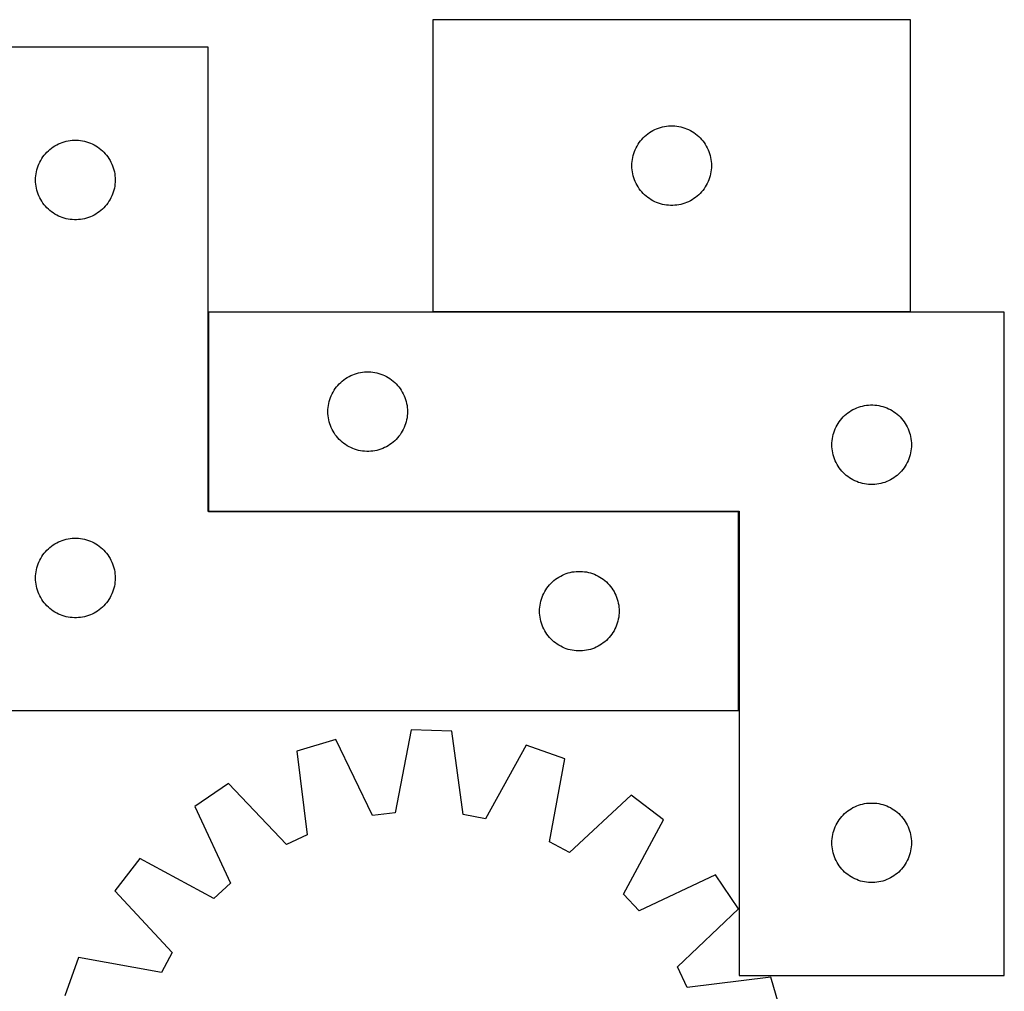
# Model space of a CAD drawing. Header units: millimetres. Extents: x 7 to 1493, y 8 to 2993.
# Tile 13 of 13: x 1122 to 1493, y 2627 to 2993. Entities that reach past the tile are written whole.
import ezdxf

# ---------------------------------------------------------------- set-up
doc = ezdxf.new("R2010")
doc.units = ezdxf.units.MM
doc.layers.add('COMMON', color=5, linetype='CONTINUOUS', true_color=0x0000ff)
doc.layers.add('CUT', color=7, linetype='CONTINUOUS', true_color=0x000000)

msp = doc.modelspace()

# ---------------------------------------------------------------- linework, layer by layer
at = {"layer": 'COMMON'}
for p, q in [((1193.377372, 2882.515204), (1193.377372, 2807.515204)), ((1278.065158, 2882.615204), (1458.065158, 2882.615204)), ((1193.477373, 2807.415203), (1393.277372, 2807.415203)), ((1393.377372, 2807.315203), (1393.377372, 2732.315203))]:
    msp.add_line(p, q, dxfattribs=at)
at = {"layer": 'CUT'}
for p, q in [((1458.065158, 2992.715205), (1278.065158, 2992.715205)), ((1278.065158, 2992.715205), (1278.065158, 2882.715205)), ((1458.065158, 2882.715205), (1458.065158, 2992.715205)), ((1193.277372, 2982.315203), (1093.277372, 2982.315203)), ((1193.277372, 2807.315203), (1193.277372, 2982.315203)), ((1361.015507, 2950.955387), (1361.706442, 2951.300739)), ((1361.706442, 2951.300739), (1362.41424, 2951.610065)), ((1362.41424, 2951.610065), (1363.137023, 2951.882544)), ((1363.137023, 2951.882544), (1363.872874, 2952.117453)), ((1363.872874, 2952.117453), (1364.619842, 2952.314171)), ((1364.619842, 2952.314171), (1365.375947, 2952.472175)), ((1365.375947, 2952.472175), (1366.139183, 2952.591045)), ((1366.139183, 2952.591045), (1366.907526, 2952.670468)), ((1366.907526, 2952.670468), (1367.67894, 2952.710232)), ((1367.67894, 2952.710232), (1368.451377, 2952.710232)), ((1368.451377, 2952.710232), (1369.22279, 2952.670468)), ((1369.22279, 2952.670468), (1369.991134, 2952.591045)), ((1369.991134, 2952.591045), (1370.75437, 2952.472175)), ((1370.75437, 2952.472175), (1371.510474, 2952.314171)), ((1371.510474, 2952.314171), (1372.257443, 2952.117453)), ((1372.257443, 2952.117453), (1372.993294, 2951.882544)), ((1372.993294, 2951.882544), (1373.716077, 2951.610065)), ((1373.716077, 2951.610065), (1374.423874, 2951.300739)), ((1374.423874, 2951.300739), (1375.114809, 2950.955387)), ((1356.303361, 2947.024348), (1356.798179, 2947.617487)), ((1356.798179, 2947.617487), (1357.322875, 2948.184368)), ((1357.322875, 2948.184368), (1357.876058, 2948.723486)), ((1357.876058, 2948.723486), (1358.456261, 2949.233412)), ((1358.456261, 2949.233412), (1359.061944, 2949.712794)), ((1359.061944, 2949.712794), (1359.691502, 2950.160361)), ((1359.691502, 2950.160361), (1360.343266, 2950.574925)), ((1360.343266, 2950.574925), (1361.015507, 2950.955387)), ((1375.114809, 2950.955387), (1375.78705, 2950.574925)), ((1375.78705, 2950.574925), (1376.438814, 2950.160361)), ((1376.438814, 2950.160361), (1377.068372, 2949.712794)), ((1377.068372, 2949.712794), (1377.674056, 2949.233412)), ((1377.674056, 2949.233412), (1378.254258, 2948.723486)), ((1378.254258, 2948.723486), (1378.807441, 2948.184368)), ((1378.807441, 2948.184368), (1379.332137, 2947.617487)), ((1379.332137, 2947.617487), (1379.826955, 2947.024348)), ((1133.088272, 2943.323484), (1133.668474, 2943.83341)), ((1133.668474, 2943.83341), (1134.274158, 2944.312792)), ((1134.274158, 2944.312792), (1134.903716, 2944.760359)), ((1134.903716, 2944.760359), (1135.55548, 2945.174923)), ((1135.55548, 2945.174923), (1136.227721, 2945.555385)), ((1136.227721, 2945.555385), (1136.918656, 2945.900737)), ((1136.918656, 2945.900737), (1137.626453, 2946.210063)), ((1137.626453, 2946.210063), (1138.349236, 2946.482542)), ((1138.349236, 2946.482542), (1139.085087, 2946.717451)), ((1139.085087, 2946.717451), (1139.832056, 2946.914169)), ((1139.832056, 2946.914169), (1140.58816, 2947.072173)), ((1140.58816, 2947.072173), (1141.351397, 2947.191043)), ((1141.351397, 2947.191043), (1142.11974, 2947.270466)), ((1142.11974, 2947.270466), (1142.891153, 2947.31023)), ((1142.891153, 2947.31023), (1143.663591, 2947.31023)), ((1143.663591, 2947.31023), (1144.435004, 2947.270466)), ((1144.435004, 2947.270466), (1145.203347, 2947.191043)), ((1145.203347, 2947.191043), (1145.966583, 2947.072173)), ((1145.966583, 2947.072173), (1146.722688, 2946.914169)), ((1146.722688, 2946.914169), (1147.469656, 2946.717451)), ((1147.469656, 2946.717451), (1148.205508, 2946.482542)), ((1148.205508, 2946.482542), (1148.92829, 2946.210063)), ((1148.92829, 2946.210063), (1149.636088, 2945.900737)), ((1149.636088, 2945.900737), (1150.327023, 2945.555385)), ((1150.327023, 2945.555385), (1150.999264, 2945.174923)), ((1150.999264, 2945.174923), (1151.651028, 2944.760359)), ((1151.651028, 2944.760359), (1152.280586, 2944.312792)), ((1152.280586, 2944.312792), (1152.88627, 2943.83341)), ((1152.88627, 2943.83341), (1153.466472, 2943.323484)), ((1354.029406, 2943.006487), (1354.320405, 2943.722014)), ((1354.320405, 2943.722014), (1354.647852, 2944.421612)), ((1354.647852, 2944.421612), (1355.01088, 2945.103426)), ((1355.01088, 2945.103426), (1355.408525, 2945.765648)), ((1355.408525, 2945.765648), (1355.839733, 2946.406522)), ((1355.839733, 2946.406522), (1356.303361, 2947.024348)), ((1379.826955, 2947.024348), (1380.290583, 2946.406522)), ((1380.290583, 2946.406522), (1380.721792, 2945.765648)), ((1380.721792, 2945.765648), (1381.119437, 2945.103426)), ((1381.119437, 2945.103426), (1381.482465, 2944.421612)), ((1381.482465, 2944.421612), (1381.809912, 2943.722014)), ((1381.809912, 2943.722014), (1382.100911, 2943.006487)), ((1130.223093, 2939.703424), (1130.620738, 2940.365646)), ((1130.620738, 2940.365646), (1131.051947, 2941.00652)), ((1131.051947, 2941.00652), (1131.515575, 2941.624346)), ((1131.515575, 2941.624346), (1132.010393, 2942.217485)), ((1132.010393, 2942.217485), (1132.535089, 2942.784366)), ((1132.535089, 2942.784366), (1133.088272, 2943.323484)), ((1153.466472, 2943.323484), (1154.019655, 2942.784366)), ((1154.019655, 2942.784366), (1154.544351, 2942.217485)), ((1154.544351, 2942.217485), (1155.039169, 2941.624346)), ((1155.039169, 2941.624346), (1155.502797, 2941.00652)), ((1155.502797, 2941.00652), (1155.934005, 2940.365646)), ((1155.934005, 2940.365646), (1156.33165, 2939.703424)), ((1353.14466, 2939.25752), (1353.24384, 2940.023564)), ((1353.24384, 2940.023564), (1353.382323, 2940.783486)), ((1353.382323, 2940.783486), (1353.559742, 2941.535272)), ((1353.559742, 2941.535272), (1353.775628, 2942.276928)), ((1353.775628, 2942.276928), (1354.029406, 2943.006487)), ((1382.100911, 2943.006487), (1382.354689, 2942.276928)), ((1382.354689, 2942.276928), (1382.570574, 2941.535272)), ((1382.570574, 2941.535272), (1382.747994, 2940.783486)), ((1382.747994, 2940.783486), (1382.886477, 2940.023564)), ((1382.886477, 2940.023564), (1382.985656, 2939.25752)), ((1128.771956, 2936.13527), (1128.987841, 2936.876926)), ((1128.987841, 2936.876926), (1129.24162, 2937.606485)), ((1129.24162, 2937.606485), (1129.532618, 2938.322012)), ((1129.532618, 2938.322012), (1129.860066, 2939.02161)), ((1129.860066, 2939.02161), (1130.223093, 2939.703424)), ((1156.33165, 2939.703424), (1156.694678, 2939.02161)), ((1156.694678, 2939.02161), (1157.022125, 2938.322012)), ((1157.022125, 2938.322012), (1157.313124, 2937.606485)), ((1157.313124, 2937.606485), (1157.566903, 2936.876926)), ((1157.566903, 2936.876926), (1157.782788, 2936.13527)), ((1353.065158, 2937.715205), (1353.085047, 2938.487387)), ((1353.085047, 2936.943024), (1353.065158, 2937.715205)), ((1353.085047, 2938.487387), (1353.14466, 2939.25752)), ((1353.14466, 2936.17289), (1353.085047, 2936.943024)), ((1382.985656, 2939.25752), (1383.04527, 2938.487387)), ((1383.04527, 2936.943024), (1382.985656, 2936.17289)), ((1383.04527, 2938.487387), (1383.065158, 2937.715205)), ((1383.065158, 2937.715205), (1383.04527, 2936.943024)), ((1128.277372, 2932.315203), (1128.29726, 2933.087385)), ((1128.29726, 2933.087385), (1128.356874, 2933.857518)), ((1128.356874, 2933.857518), (1128.456053, 2934.623562)), ((1128.456053, 2934.623562), (1128.594537, 2935.383484)), ((1128.594537, 2935.383484), (1128.771956, 2936.13527)), ((1157.782788, 2936.13527), (1157.960207, 2935.383484)), ((1157.960207, 2935.383484), (1158.09869, 2934.623562)), ((1158.09869, 2934.623562), (1158.19787, 2933.857518)), ((1158.19787, 2933.857518), (1158.257483, 2933.087385)), ((1158.257483, 2933.087385), (1158.277372, 2932.315203)), ((1353.24384, 2935.406847), (1353.14466, 2936.17289)), ((1353.382323, 2934.646924), (1353.24384, 2935.406847)), ((1353.559742, 2933.895139), (1353.382323, 2934.646924)), ((1353.775628, 2933.153483), (1353.559742, 2933.895139)), ((1354.029406, 2932.423924), (1353.775628, 2933.153483)), ((1382.354689, 2933.153483), (1382.100911, 2932.423924)), ((1382.570574, 2933.895139), (1382.354689, 2933.153483)), ((1382.747994, 2934.646924), (1382.570574, 2933.895139)), ((1382.886477, 2935.406847), (1382.747994, 2934.646924)), ((1382.985656, 2936.17289), (1382.886477, 2935.406847)), ((1128.29726, 2931.543022), (1128.277372, 2932.315203)), ((1128.356874, 2930.772888), (1128.29726, 2931.543022)), ((1128.456053, 2930.006845), (1128.356874, 2930.772888)), ((1128.594537, 2929.246922), (1128.456053, 2930.006845)), ((1128.771956, 2928.495137), (1128.594537, 2929.246922)), ((1157.960207, 2929.246922), (1157.782788, 2928.495137)), ((1158.09869, 2930.006845), (1157.960207, 2929.246922)), ((1158.19787, 2930.772888), (1158.09869, 2930.006845)), ((1158.257483, 2931.543022), (1158.19787, 2930.772888)), ((1158.277372, 2932.315203), (1158.257483, 2931.543022)), ((1354.320405, 2931.708397), (1354.029406, 2932.423924)), ((1354.647852, 2931.008798), (1354.320405, 2931.708397)), ((1355.01088, 2930.326984), (1354.647852, 2931.008798)), ((1355.408525, 2929.664762), (1355.01088, 2930.326984)), ((1355.839733, 2929.023889), (1355.408525, 2929.664762)), ((1356.303361, 2928.406063), (1355.839733, 2929.023889)), ((1380.290583, 2929.023889), (1379.826955, 2928.406063)), ((1380.721792, 2929.664762), (1380.290583, 2929.023889)), ((1381.119437, 2930.326984), (1380.721792, 2929.664762)), ((1381.482465, 2931.008798), (1381.119437, 2930.326984)), ((1381.809912, 2931.708397), (1381.482465, 2931.008798)), ((1382.100911, 2932.423924), (1381.809912, 2931.708397)), ((1128.987841, 2927.753481), (1128.771956, 2928.495137)), ((1129.24162, 2927.023922), (1128.987841, 2927.753481)), ((1129.532618, 2926.308395), (1129.24162, 2927.023922)), ((1129.860066, 2925.608796), (1129.532618, 2926.308395)), ((1130.223093, 2924.926982), (1129.860066, 2925.608796)), ((1156.694678, 2925.608796), (1156.33165, 2924.926982)), ((1157.022125, 2926.308395), (1156.694678, 2925.608796)), ((1157.313124, 2927.023922), (1157.022125, 2926.308395)), ((1157.566903, 2927.753481), (1157.313124, 2927.023922)), ((1157.782788, 2928.495137), (1157.566903, 2927.753481)), ((1356.798179, 2927.812924), (1356.303361, 2928.406063)), ((1357.322875, 2927.246043), (1356.798179, 2927.812924)), ((1357.876058, 2926.706925), (1357.322875, 2927.246043)), ((1358.456261, 2926.196999), (1357.876058, 2926.706925)), ((1359.061944, 2925.717617), (1358.456261, 2926.196999)), ((1359.691502, 2925.27005), (1359.061944, 2925.717617)), ((1360.343266, 2924.855486), (1359.691502, 2925.27005)), ((1376.438814, 2925.27005), (1375.78705, 2924.855486)), ((1377.068372, 2925.717617), (1376.438814, 2925.27005)), ((1377.674056, 2926.196999), (1377.068372, 2925.717617)), ((1378.254258, 2926.706925), (1377.674056, 2926.196999)), ((1378.807441, 2927.246043), (1378.254258, 2926.706925)), ((1379.332137, 2927.812924), (1378.807441, 2927.246043)), ((1379.826955, 2928.406063), (1379.332137, 2927.812924)), ((1130.620738, 2924.26476), (1130.223093, 2924.926982)), ((1131.051947, 2923.623887), (1130.620738, 2924.26476)), ((1131.515575, 2923.006061), (1131.051947, 2923.623887)), ((1132.010393, 2922.412922), (1131.515575, 2923.006061)), ((1132.535089, 2921.846041), (1132.010393, 2922.412922)), ((1133.088272, 2921.306923), (1132.535089, 2921.846041)), ((1154.019655, 2921.846041), (1153.466472, 2921.306923)), ((1154.544351, 2922.412922), (1154.019655, 2921.846041)), ((1155.039169, 2923.006061), (1154.544351, 2922.412922)), ((1155.502797, 2923.623887), (1155.039169, 2923.006061)), ((1155.934005, 2924.26476), (1155.502797, 2923.623887)), ((1156.33165, 2924.926982), (1155.934005, 2924.26476)), ((1361.015507, 2924.475023), (1360.343266, 2924.855486)), ((1361.706442, 2924.129671), (1361.015507, 2924.475023)), ((1362.41424, 2923.820346), (1361.706442, 2924.129671)), ((1363.137023, 2923.547867), (1362.41424, 2923.820346)), ((1363.872874, 2923.312957), (1363.137023, 2923.547867)), ((1364.619842, 2923.11624), (1363.872874, 2923.312957)), ((1365.375947, 2922.958236), (1364.619842, 2923.11624)), ((1366.139183, 2922.839365), (1365.375947, 2922.958236)), ((1366.907526, 2922.759942), (1366.139183, 2922.839365)), ((1367.67894, 2922.720178), (1366.907526, 2922.759942)), ((1368.451377, 2922.720178), (1367.67894, 2922.720178)), ((1369.22279, 2922.759942), (1368.451377, 2922.720178)), ((1369.991134, 2922.839365), (1369.22279, 2922.759942)), ((1370.75437, 2922.958236), (1369.991134, 2922.839365)), ((1371.510474, 2923.11624), (1370.75437, 2922.958236)), ((1372.257443, 2923.312957), (1371.510474, 2923.11624)), ((1372.993294, 2923.547867), (1372.257443, 2923.312957)), ((1373.716077, 2923.820346), (1372.993294, 2923.547867)), ((1374.423874, 2924.129671), (1373.716077, 2923.820346)), ((1375.114809, 2924.475023), (1374.423874, 2924.129671)), ((1375.78705, 2924.855486), (1375.114809, 2924.475023)), ((1133.668474, 2920.796997), (1133.088272, 2921.306923)), ((1134.274158, 2920.317615), (1133.668474, 2920.796997)), ((1134.903716, 2919.870048), (1134.274158, 2920.317615)), ((1135.55548, 2919.455484), (1134.903716, 2919.870048)), ((1136.227721, 2919.075021), (1135.55548, 2919.455484)), ((1136.918656, 2918.729669), (1136.227721, 2919.075021)), ((1137.626453, 2918.420344), (1136.918656, 2918.729669)), ((1138.349236, 2918.147865), (1137.626453, 2918.420344)), ((1139.085087, 2917.912955), (1138.349236, 2918.147865)), ((1139.832056, 2917.716238), (1139.085087, 2917.912955)), ((1140.58816, 2917.558234), (1139.832056, 2917.716238)), ((1146.722688, 2917.716238), (1145.966583, 2917.558234)), ((1147.469656, 2917.912955), (1146.722688, 2917.716238)), ((1148.205508, 2918.147865), (1147.469656, 2917.912955)), ((1148.92829, 2918.420344), (1148.205508, 2918.147865)), ((1149.636088, 2918.729669), (1148.92829, 2918.420344)), ((1150.327023, 2919.075021), (1149.636088, 2918.729669)), ((1150.999264, 2919.455484), (1150.327023, 2919.075021)), ((1151.651028, 2919.870048), (1150.999264, 2919.455484)), ((1152.280586, 2920.317615), (1151.651028, 2919.870048)), ((1152.88627, 2920.796997), (1152.280586, 2920.317615)), ((1153.466472, 2921.306923), (1152.88627, 2920.796997)), ((1141.351397, 2917.439363), (1140.58816, 2917.558234)), ((1142.11974, 2917.35994), (1141.351397, 2917.439363)), ((1142.891153, 2917.320176), (1142.11974, 2917.35994)), ((1143.663591, 2917.320176), (1142.891153, 2917.320176)), ((1144.435004, 2917.35994), (1143.663591, 2917.320176)), ((1145.203347, 2917.439363), (1144.435004, 2917.35994)), ((1145.966583, 2917.558234), (1145.203347, 2917.439363)), ((1493.477373, 2882.515204), (1193.477373, 2882.515204)), ((1193.477373, 2882.515204), (1193.477373, 2807.515204)), ((1278.065158, 2882.715205), (1458.065158, 2882.715205)), ((1493.477373, 2632.515204), (1493.477373, 2882.515204)), ((1245.755481, 2857.874924), (1246.427722, 2858.255386)), ((1246.427722, 2858.255386), (1247.118657, 2858.600738)), ((1247.118657, 2858.600738), (1247.826454, 2858.910064)), ((1247.826454, 2858.910064), (1248.549237, 2859.182543)), ((1248.549237, 2859.182543), (1249.285088, 2859.417452)), ((1249.285088, 2859.417452), (1250.032057, 2859.61417)), ((1250.032057, 2859.61417), (1250.788161, 2859.772174)), ((1250.788161, 2859.772174), (1251.551398, 2859.891044)), ((1251.551398, 2859.891044), (1252.319741, 2859.970467)), ((1252.319741, 2859.970467), (1253.091154, 2860.010231)), ((1253.091154, 2860.010231), (1253.863592, 2860.010231)), ((1253.863592, 2860.010231), (1254.635005, 2859.970467)), ((1254.635005, 2859.970467), (1255.403348, 2859.891044)), ((1255.403348, 2859.891044), (1256.166584, 2859.772174)), ((1256.166584, 2859.772174), (1256.922689, 2859.61417)), ((1256.922689, 2859.61417), (1257.669657, 2859.417452)), ((1257.669657, 2859.417452), (1258.405509, 2859.182543)), ((1258.405509, 2859.182543), (1259.128291, 2858.910064)), ((1259.128291, 2858.910064), (1259.836089, 2858.600738)), ((1259.836089, 2858.600738), (1260.527024, 2858.255386)), ((1260.527024, 2858.255386), (1261.199265, 2857.874924)), ((1241.715576, 2854.324347), (1242.210394, 2854.917486)), ((1242.210394, 2854.917486), (1242.73509, 2855.484367)), ((1242.73509, 2855.484367), (1243.288273, 2856.023485)), ((1243.288273, 2856.023485), (1243.868475, 2856.533411)), ((1243.868475, 2856.533411), (1244.474159, 2857.012793)), ((1244.474159, 2857.012793), (1245.103717, 2857.46036)), ((1245.103717, 2857.46036), (1245.755481, 2857.874924)), ((1261.199265, 2857.874924), (1261.851029, 2857.46036)), ((1261.851029, 2857.46036), (1262.480587, 2857.012793)), ((1262.480587, 2857.012793), (1263.086271, 2856.533411)), ((1263.086271, 2856.533411), (1263.666473, 2856.023485)), ((1263.666473, 2856.023485), (1264.219656, 2855.484367)), ((1264.219656, 2855.484367), (1264.744352, 2854.917486)), ((1264.744352, 2854.917486), (1265.23917, 2854.324347)), ((1239.441621, 2850.306486), (1239.732619, 2851.022013)), ((1239.732619, 2851.022013), (1240.060067, 2851.721611)), ((1240.060067, 2851.721611), (1240.423094, 2852.403425)), ((1240.423094, 2852.403425), (1240.820739, 2853.065647)), ((1240.820739, 2853.065647), (1241.251948, 2853.706521)), ((1241.251948, 2853.706521), (1241.715576, 2854.324347)), ((1265.23917, 2854.324347), (1265.702798, 2853.706521)), ((1265.702798, 2853.706521), (1266.134006, 2853.065647)), ((1266.134006, 2853.065647), (1266.531651, 2852.403425)), ((1266.531651, 2852.403425), (1266.894679, 2851.721611)), ((1266.894679, 2851.721611), (1267.222126, 2851.022013)), ((1267.222126, 2851.022013), (1267.513125, 2850.306486)), ((1238.556875, 2846.557519), (1238.656054, 2847.323563)), ((1238.656054, 2847.323563), (1238.794538, 2848.083485)), ((1238.794538, 2848.083485), (1238.971957, 2848.835271)), ((1238.971957, 2848.835271), (1239.187842, 2849.576927)), ((1239.187842, 2849.576927), (1239.441621, 2850.306486)), ((1267.513125, 2850.306486), (1267.766904, 2849.576927)), ((1267.766904, 2849.576927), (1267.982789, 2848.835271)), ((1267.982789, 2848.835271), (1268.160208, 2848.083485)), ((1268.160208, 2848.083485), (1268.298691, 2847.323563)), ((1268.298691, 2847.323563), (1268.397871, 2846.557519)), ((1440.032057, 2847.11417), (1440.788161, 2847.272174)), ((1440.788161, 2847.272174), (1441.551398, 2847.391044)), ((1441.551398, 2847.391044), (1442.319741, 2847.470467)), ((1442.319741, 2847.470467), (1443.091154, 2847.510231)), ((1443.091154, 2847.510231), (1443.863592, 2847.510231)), ((1443.863592, 2847.510231), (1444.635005, 2847.470467)), ((1444.635005, 2847.470467), (1445.403348, 2847.391044)), ((1445.403348, 2847.391044), (1446.166584, 2847.272174)), ((1446.166584, 2847.272174), (1446.922689, 2847.11417)), ((1238.477373, 2845.015204), (1238.497261, 2845.787386)), ((1238.497261, 2844.243023), (1238.477373, 2845.015204)), ((1238.497261, 2845.787386), (1238.556875, 2846.557519)), ((1238.556875, 2843.472889), (1238.497261, 2844.243023)), ((1238.656054, 2842.706846), (1238.556875, 2843.472889)), ((1268.397871, 2843.472889), (1268.298691, 2842.706846)), ((1268.397871, 2846.557519), (1268.457484, 2845.787386)), ((1268.457484, 2844.243023), (1268.397871, 2843.472889)), ((1268.457484, 2845.787386), (1268.477373, 2845.015204)), ((1268.477373, 2845.015204), (1268.457484, 2844.243023)), ((1432.73509, 2842.984367), (1433.288273, 2843.523485)), ((1433.288273, 2843.523485), (1433.868475, 2844.033411)), ((1433.868475, 2844.033411), (1434.474159, 2844.512793)), ((1434.474159, 2844.512793), (1435.103717, 2844.96036)), ((1435.103717, 2844.96036), (1435.755481, 2845.374924)), ((1435.755481, 2845.374924), (1436.427722, 2845.755386)), ((1436.427722, 2845.755386), (1437.118657, 2846.100738)), ((1437.118657, 2846.100738), (1437.826454, 2846.410064)), ((1437.826454, 2846.410064), (1438.549237, 2846.682543)), ((1438.549237, 2846.682543), (1439.285088, 2846.917452)), ((1439.285088, 2846.917452), (1440.032057, 2847.11417)), ((1446.922689, 2847.11417), (1447.669657, 2846.917452)), ((1447.669657, 2846.917452), (1448.405509, 2846.682543)), ((1448.405509, 2846.682543), (1449.128291, 2846.410064)), ((1449.128291, 2846.410064), (1449.836089, 2846.100738)), ((1449.836089, 2846.100738), (1450.527024, 2845.755386)), ((1450.527024, 2845.755386), (1451.199265, 2845.374924)), ((1451.199265, 2845.374924), (1451.851029, 2844.96036)), ((1451.851029, 2844.96036), (1452.480587, 2844.512793)), ((1452.480587, 2844.512793), (1453.086271, 2844.033411)), ((1453.086271, 2844.033411), (1453.666473, 2843.523485)), ((1453.666473, 2843.523485), (1454.219656, 2842.984367)), ((1238.794538, 2841.946923), (1238.656054, 2842.706846)), ((1238.971957, 2841.195138), (1238.794538, 2841.946923)), ((1239.187842, 2840.453482), (1238.971957, 2841.195138)), ((1239.441621, 2839.723923), (1239.187842, 2840.453482)), ((1239.732619, 2839.008396), (1239.441621, 2839.723923)), ((1267.513125, 2839.723923), (1267.222126, 2839.008396)), ((1267.766904, 2840.453482), (1267.513125, 2839.723923)), ((1267.982789, 2841.195138), (1267.766904, 2840.453482)), ((1268.160208, 2841.946923), (1267.982789, 2841.195138)), ((1268.298691, 2842.706846), (1268.160208, 2841.946923)), ((1430.060067, 2839.221611), (1430.423094, 2839.903425)), ((1430.423094, 2839.903425), (1430.820739, 2840.565647)), ((1430.820739, 2840.565647), (1431.251948, 2841.206521)), ((1431.251948, 2841.206521), (1431.715576, 2841.824347)), ((1431.715576, 2841.824347), (1432.210394, 2842.417486)), ((1432.210394, 2842.417486), (1432.73509, 2842.984367)), ((1454.219656, 2842.984367), (1454.744352, 2842.417486)), ((1454.744352, 2842.417486), (1455.23917, 2841.824347)), ((1455.23917, 2841.824347), (1455.702798, 2841.206521)), ((1455.702798, 2841.206521), (1456.134006, 2840.565647)), ((1456.134006, 2840.565647), (1456.531651, 2839.903425)), ((1456.531651, 2839.903425), (1456.894679, 2839.221611)), ((1240.060067, 2838.308797), (1239.732619, 2839.008396)), ((1240.423094, 2837.626983), (1240.060067, 2838.308797)), ((1240.820739, 2836.964761), (1240.423094, 2837.626983)), ((1241.251948, 2836.323888), (1240.820739, 2836.964761)), ((1241.715576, 2835.706062), (1241.251948, 2836.323888)), ((1265.702798, 2836.323888), (1265.23917, 2835.706062)), ((1266.134006, 2836.964761), (1265.702798, 2836.323888)), ((1266.531651, 2837.626983), (1266.134006, 2836.964761)), ((1266.894679, 2838.308797), (1266.531651, 2837.626983)), ((1267.222126, 2839.008396), (1266.894679, 2838.308797)), ((1428.794538, 2835.583485), (1428.971957, 2836.335271)), ((1428.971957, 2836.335271), (1429.187842, 2837.076927)), ((1429.187842, 2837.076927), (1429.441621, 2837.806486)), ((1429.441621, 2837.806486), (1429.732619, 2838.522013)), ((1429.732619, 2838.522013), (1430.060067, 2839.221611)), ((1456.894679, 2839.221611), (1457.222126, 2838.522013)), ((1457.222126, 2838.522013), (1457.513125, 2837.806486)), ((1457.513125, 2837.806486), (1457.766904, 2837.076927)), ((1457.766904, 2837.076927), (1457.982789, 2836.335271)), ((1457.982789, 2836.335271), (1458.160208, 2835.583485)), ((1242.210394, 2835.112923), (1241.715576, 2835.706062)), ((1242.73509, 2834.546042), (1242.210394, 2835.112923)), ((1243.288273, 2834.006924), (1242.73509, 2834.546042)), ((1243.868475, 2833.496998), (1243.288273, 2834.006924)), ((1244.474159, 2833.017616), (1243.868475, 2833.496998)), ((1245.103717, 2832.570049), (1244.474159, 2833.017616)), ((1245.755481, 2832.155485), (1245.103717, 2832.570049)), ((1261.851029, 2832.570049), (1261.199265, 2832.155485)), ((1262.480587, 2833.017616), (1261.851029, 2832.570049)), ((1263.086271, 2833.496998), (1262.480587, 2833.017616)), ((1263.666473, 2834.006924), (1263.086271, 2833.496998)), ((1264.219656, 2834.546042), (1263.666473, 2834.006924)), ((1264.744352, 2835.112923), (1264.219656, 2834.546042)), ((1265.23917, 2835.706062), (1264.744352, 2835.112923)), ((1428.477373, 2832.515204), (1428.497261, 2833.287386)), ((1428.497261, 2831.743023), (1428.477373, 2832.515204)), ((1428.497261, 2833.287386), (1428.556875, 2834.057519)), ((1428.556875, 2834.057519), (1428.656054, 2834.823563)), ((1428.656054, 2834.823563), (1428.794538, 2835.583485)), ((1458.160208, 2835.583485), (1458.298691, 2834.823563)), ((1458.298691, 2834.823563), (1458.397871, 2834.057519)), ((1458.397871, 2834.057519), (1458.457484, 2833.287386)), ((1458.457484, 2833.287386), (1458.477373, 2832.515204)), ((1458.477373, 2832.515204), (1458.457484, 2831.743023)), ((1246.427722, 2831.775022), (1245.755481, 2832.155485)), ((1247.118657, 2831.42967), (1246.427722, 2831.775022)), ((1247.826454, 2831.120345), (1247.118657, 2831.42967)), ((1248.549237, 2830.847866), (1247.826454, 2831.120345)), ((1249.285088, 2830.612956), (1248.549237, 2830.847866)), ((1250.032057, 2830.416239), (1249.285088, 2830.612956)), ((1250.788161, 2830.258235), (1250.032057, 2830.416239)), ((1251.551398, 2830.139364), (1250.788161, 2830.258235)), ((1252.319741, 2830.059941), (1251.551398, 2830.139364)), ((1253.091154, 2830.020177), (1252.319741, 2830.059941)), ((1253.863592, 2830.020177), (1253.091154, 2830.020177)), ((1254.635005, 2830.059941), (1253.863592, 2830.020177)), ((1255.403348, 2830.139364), (1254.635005, 2830.059941)), ((1256.166584, 2830.258235), (1255.403348, 2830.139364)), ((1256.922689, 2830.416239), (1256.166584, 2830.258235)), ((1257.669657, 2830.612956), (1256.922689, 2830.416239)), ((1258.405509, 2830.847866), (1257.669657, 2830.612956)), ((1259.128291, 2831.120345), (1258.405509, 2830.847866)), ((1259.836089, 2831.42967), (1259.128291, 2831.120345)), ((1260.527024, 2831.775022), (1259.836089, 2831.42967)), ((1261.199265, 2832.155485), (1260.527024, 2831.775022)), ((1428.556875, 2830.972889), (1428.497261, 2831.743023)), ((1428.656054, 2830.206846), (1428.556875, 2830.972889)), ((1428.794538, 2829.446923), (1428.656054, 2830.206846)), ((1428.971957, 2828.695138), (1428.794538, 2829.446923)), ((1429.187842, 2827.953482), (1428.971957, 2828.695138)), ((1457.982789, 2828.695138), (1457.766904, 2827.953482)), ((1458.160208, 2829.446923), (1457.982789, 2828.695138)), ((1458.298691, 2830.206846), (1458.160208, 2829.446923)), ((1458.397871, 2830.972889), (1458.298691, 2830.206846)), ((1458.457484, 2831.743023), (1458.397871, 2830.972889)), ((1429.441621, 2827.223923), (1429.187842, 2827.953482)), ((1429.732619, 2826.508396), (1429.441621, 2827.223923)), ((1430.060067, 2825.808797), (1429.732619, 2826.508396)), ((1430.423094, 2825.126983), (1430.060067, 2825.808797)), ((1430.820739, 2824.464761), (1430.423094, 2825.126983)), ((1456.531651, 2825.126983), (1456.134006, 2824.464761)), ((1456.894679, 2825.808797), (1456.531651, 2825.126983)), ((1457.222126, 2826.508396), (1456.894679, 2825.808797)), ((1457.513125, 2827.223923), (1457.222126, 2826.508396)), ((1457.766904, 2827.953482), (1457.513125, 2827.223923)), ((1431.251948, 2823.823888), (1430.820739, 2824.464761)), ((1431.715576, 2823.206062), (1431.251948, 2823.823888)), ((1432.210394, 2822.612923), (1431.715576, 2823.206062)), ((1432.73509, 2822.046042), (1432.210394, 2822.612923)), ((1433.288273, 2821.506924), (1432.73509, 2822.046042)), ((1433.868475, 2820.996998), (1433.288273, 2821.506924)), ((1453.666473, 2821.506924), (1453.086271, 2820.996998)), ((1454.219656, 2822.046042), (1453.666473, 2821.506924)), ((1454.744352, 2822.612923), (1454.219656, 2822.046042)), ((1455.23917, 2823.206062), (1454.744352, 2822.612923)), ((1455.702798, 2823.823888), (1455.23917, 2823.206062)), ((1456.134006, 2824.464761), (1455.702798, 2823.823888)), ((1434.474159, 2820.517616), (1433.868475, 2820.996998)), ((1435.103717, 2820.070049), (1434.474159, 2820.517616)), ((1435.755481, 2819.655485), (1435.103717, 2820.070049)), ((1436.427722, 2819.275022), (1435.755481, 2819.655485)), ((1437.118657, 2818.92967), (1436.427722, 2819.275022)), ((1437.826454, 2818.620345), (1437.118657, 2818.92967)), ((1438.549237, 2818.347866), (1437.826454, 2818.620345)), ((1439.285088, 2818.112956), (1438.549237, 2818.347866)), ((1440.032057, 2817.916239), (1439.285088, 2818.112956)), ((1440.788161, 2817.758235), (1440.032057, 2817.916239)), ((1441.551398, 2817.639364), (1440.788161, 2817.758235)), ((1442.319741, 2817.559941), (1441.551398, 2817.639364)), ((1443.091154, 2817.520177), (1442.319741, 2817.559941)), ((1443.863592, 2817.520177), (1443.091154, 2817.520177)), ((1444.635005, 2817.559941), (1443.863592, 2817.520177)), ((1445.403348, 2817.639364), (1444.635005, 2817.559941)), ((1446.166584, 2817.758235), (1445.403348, 2817.639364)), ((1446.922689, 2817.916239), (1446.166584, 2817.758235)), ((1447.669657, 2818.112956), (1446.922689, 2817.916239)), ((1448.405509, 2818.347866), (1447.669657, 2818.112956)), ((1449.128291, 2818.620345), (1448.405509, 2818.347866)), ((1449.836089, 2818.92967), (1449.128291, 2818.620345)), ((1450.527024, 2819.275022), (1449.836089, 2818.92967)), ((1451.199265, 2819.655485), (1450.527024, 2819.275022)), ((1451.851029, 2820.070049), (1451.199265, 2819.655485)), ((1452.480587, 2820.517616), (1451.851029, 2820.070049)), ((1453.086271, 2820.996998), (1452.480587, 2820.517616)), ((1393.277372, 2807.315203), (1193.277372, 2807.315203)), ((1193.477373, 2807.515204), (1393.477373, 2807.515204)), ((1393.277372, 2732.315203), (1393.277372, 2807.315203)), ((1393.477373, 2807.515204), (1393.477373, 2632.515204)), ((1134.903716, 2794.760359), (1135.55548, 2795.174923)), ((1135.55548, 2795.174923), (1136.227721, 2795.555385)), ((1136.227721, 2795.555385), (1136.918656, 2795.900737)), ((1136.918656, 2795.900737), (1137.626453, 2796.210063)), ((1137.626453, 2796.210063), (1138.349236, 2796.482542)), ((1138.349236, 2796.482542), (1139.085087, 2796.717451)), ((1139.085087, 2796.717451), (1139.832056, 2796.914169)), ((1139.832056, 2796.914169), (1140.58816, 2797.072173)), ((1140.58816, 2797.072173), (1141.351397, 2797.191043)), ((1141.351397, 2797.191043), (1142.11974, 2797.270466)), ((1142.11974, 2797.270466), (1142.891153, 2797.31023)), ((1142.891153, 2797.31023), (1143.663591, 2797.31023)), ((1143.663591, 2797.31023), (1144.435004, 2797.270466)), ((1144.435004, 2797.270466), (1145.203347, 2797.191043)), ((1145.203347, 2797.191043), (1145.966583, 2797.072173)), ((1145.966583, 2797.072173), (1146.722688, 2796.914169)), ((1146.722688, 2796.914169), (1147.469656, 2796.717451)), ((1147.469656, 2796.717451), (1148.205508, 2796.482542)), ((1148.205508, 2796.482542), (1148.92829, 2796.210063)), ((1148.92829, 2796.210063), (1149.636088, 2795.900737)), ((1149.636088, 2795.900737), (1150.327023, 2795.555385)), ((1150.327023, 2795.555385), (1150.999264, 2795.174923)), ((1150.999264, 2795.174923), (1151.651028, 2794.760359)), ((1131.051947, 2791.00652), (1131.515575, 2791.624346)), ((1131.515575, 2791.624346), (1132.010393, 2792.217485)), ((1132.010393, 2792.217485), (1132.535089, 2792.784366)), ((1132.535089, 2792.784366), (1133.088272, 2793.323484)), ((1133.088272, 2793.323484), (1133.668474, 2793.83341)), ((1133.668474, 2793.83341), (1134.274158, 2794.312792)), ((1134.274158, 2794.312792), (1134.903716, 2794.760359)), ((1151.651028, 2794.760359), (1152.280586, 2794.312792)), ((1152.280586, 2794.312792), (1152.88627, 2793.83341)), ((1152.88627, 2793.83341), (1153.466472, 2793.323484)), ((1153.466472, 2793.323484), (1154.019655, 2792.784366)), ((1154.019655, 2792.784366), (1154.544351, 2792.217485)), ((1154.544351, 2792.217485), (1155.039169, 2791.624346)), ((1155.039169, 2791.624346), (1155.502797, 2791.00652)), ((1129.24162, 2787.606485), (1129.532618, 2788.322012)), ((1129.532618, 2788.322012), (1129.860066, 2789.02161)), ((1129.860066, 2789.02161), (1130.223093, 2789.703424)), ((1130.223093, 2789.703424), (1130.620738, 2790.365646)), ((1130.620738, 2790.365646), (1131.051947, 2791.00652)), ((1155.502797, 2791.00652), (1155.934005, 2790.365646)), ((1155.934005, 2790.365646), (1156.33165, 2789.703424)), ((1156.33165, 2789.703424), (1156.694678, 2789.02161)), ((1156.694678, 2789.02161), (1157.022125, 2788.322012)), ((1157.022125, 2788.322012), (1157.313124, 2787.606485)), ((1128.356874, 2783.857518), (1128.456053, 2784.623562)), ((1128.456053, 2784.623562), (1128.594537, 2785.383484)), ((1128.594537, 2785.383484), (1128.771956, 2786.13527)), ((1128.771956, 2786.13527), (1128.987841, 2786.876926)), ((1128.987841, 2786.876926), (1129.24162, 2787.606485)), ((1157.313124, 2787.606485), (1157.566903, 2786.876926)), ((1157.566903, 2786.876926), (1157.782788, 2786.13527)), ((1157.782788, 2786.13527), (1157.960207, 2785.383484)), ((1157.960207, 2785.383484), (1158.09869, 2784.623562)), ((1158.09869, 2784.623562), (1158.19787, 2783.857518)), ((1328.349236, 2783.982542), (1329.085087, 2784.217451)), ((1329.085087, 2784.217451), (1329.832056, 2784.414169)), ((1329.832056, 2784.414169), (1330.58816, 2784.572173)), ((1330.58816, 2784.572173), (1331.351397, 2784.691043)), ((1331.351397, 2784.691043), (1332.11974, 2784.770466)), ((1332.11974, 2784.770466), (1332.891153, 2784.81023)), ((1332.891153, 2784.81023), (1333.663591, 2784.81023)), ((1333.663591, 2784.81023), (1334.435004, 2784.770466)), ((1334.435004, 2784.770466), (1335.203347, 2784.691043)), ((1335.203347, 2784.691043), (1335.966583, 2784.572173)), ((1335.966583, 2784.572173), (1336.722688, 2784.414169)), ((1336.722688, 2784.414169), (1337.469656, 2784.217451)), ((1337.469656, 2784.217451), (1338.205508, 2783.982542)), ((1128.277372, 2782.315203), (1128.29726, 2783.087385)), ((1128.29726, 2781.543022), (1128.277372, 2782.315203)), ((1128.29726, 2783.087385), (1128.356874, 2783.857518)), ((1128.356874, 2780.772888), (1128.29726, 2781.543022)), ((1128.456053, 2780.006845), (1128.356874, 2780.772888)), ((1158.19787, 2780.772888), (1158.09869, 2780.006845)), ((1158.19787, 2783.857518), (1158.257483, 2783.087385)), ((1158.257483, 2781.543022), (1158.19787, 2780.772888)), ((1158.257483, 2783.087385), (1158.277372, 2782.315203)), ((1158.277372, 2782.315203), (1158.257483, 2781.543022)), ((1322.535089, 2780.284366), (1323.088272, 2780.823484)), ((1323.088272, 2780.823484), (1323.668474, 2781.33341)), ((1323.668474, 2781.33341), (1324.274158, 2781.812792)), ((1324.274158, 2781.812792), (1324.903716, 2782.260359)), ((1324.903716, 2782.260359), (1325.55548, 2782.674923)), ((1325.55548, 2782.674923), (1326.227721, 2783.055385)), ((1326.227721, 2783.055385), (1326.918656, 2783.400737)), ((1326.918656, 2783.400737), (1327.626453, 2783.710063)), ((1327.626453, 2783.710063), (1328.349236, 2783.982542)), ((1338.205508, 2783.982542), (1338.92829, 2783.710063)), ((1338.92829, 2783.710063), (1339.636088, 2783.400737)), ((1339.636088, 2783.400737), (1340.327023, 2783.055385)), ((1340.327023, 2783.055385), (1340.999264, 2782.674923)), ((1340.999264, 2782.674923), (1341.651028, 2782.260359)), ((1341.651028, 2782.260359), (1342.280586, 2781.812792)), ((1342.280586, 2781.812792), (1342.88627, 2781.33341)), ((1342.88627, 2781.33341), (1343.466472, 2780.823484)), ((1343.466472, 2780.823484), (1344.019655, 2780.284366)), ((1128.594537, 2779.246922), (1128.456053, 2780.006845)), ((1128.771956, 2778.495137), (1128.594537, 2779.246922)), ((1128.987841, 2777.753481), (1128.771956, 2778.495137)), ((1129.24162, 2777.023922), (1128.987841, 2777.753481)), ((1129.532618, 2776.308395), (1129.24162, 2777.023922)), ((1157.313124, 2777.023922), (1157.022125, 2776.308395)), ((1157.566903, 2777.753481), (1157.313124, 2777.023922)), ((1157.782788, 2778.495137), (1157.566903, 2777.753481)), ((1157.960207, 2779.246922), (1157.782788, 2778.495137)), ((1158.09869, 2780.006845), (1157.960207, 2779.246922)), ((1319.860066, 2776.52161), (1320.223093, 2777.203424)), ((1320.223093, 2777.203424), (1320.620738, 2777.865646)), ((1320.620738, 2777.865646), (1321.051947, 2778.50652)), ((1321.051947, 2778.50652), (1321.515575, 2779.124346)), ((1321.515575, 2779.124346), (1322.010393, 2779.717485)), ((1322.010393, 2779.717485), (1322.535089, 2780.284366)), ((1344.019655, 2780.284366), (1344.544351, 2779.717485)), ((1344.544351, 2779.717485), (1345.039169, 2779.124346)), ((1345.039169, 2779.124346), (1345.502797, 2778.50652)), ((1345.502797, 2778.50652), (1345.934005, 2777.865646)), ((1345.934005, 2777.865646), (1346.33165, 2777.203424)), ((1346.33165, 2777.203424), (1346.694678, 2776.52161)), ((1129.860066, 2775.608796), (1129.532618, 2776.308395)), ((1130.223093, 2774.926982), (1129.860066, 2775.608796)), ((1130.620738, 2774.26476), (1130.223093, 2774.926982)), ((1131.051947, 2773.623887), (1130.620738, 2774.26476)), ((1131.515575, 2773.006061), (1131.051947, 2773.623887)), ((1132.010393, 2772.412922), (1131.515575, 2773.006061)), ((1155.039169, 2773.006061), (1154.544351, 2772.412922)), ((1155.502797, 2773.623887), (1155.039169, 2773.006061)), ((1155.934005, 2774.26476), (1155.502797, 2773.623887)), ((1156.33165, 2774.926982), (1155.934005, 2774.26476)), ((1156.694678, 2775.608796), (1156.33165, 2774.926982)), ((1157.022125, 2776.308395), (1156.694678, 2775.608796)), ((1318.456053, 2772.123562), (1318.594537, 2772.883484)), ((1318.594537, 2772.883484), (1318.771956, 2773.63527)), ((1318.771956, 2773.63527), (1318.987841, 2774.376926)), ((1318.987841, 2774.376926), (1319.24162, 2775.106485)), ((1319.24162, 2775.106485), (1319.532618, 2775.822012)), ((1319.532618, 2775.822012), (1319.860066, 2776.52161)), ((1346.694678, 2776.52161), (1347.022125, 2775.822012)), ((1347.022125, 2775.822012), (1347.313124, 2775.106485)), ((1347.313124, 2775.106485), (1347.566903, 2774.376926)), ((1347.566903, 2774.376926), (1347.782788, 2773.63527)), ((1347.782788, 2773.63527), (1347.960207, 2772.883484)), ((1347.960207, 2772.883484), (1348.09869, 2772.123562)), ((1132.535089, 2771.846041), (1132.010393, 2772.412922)), ((1133.088272, 2771.306923), (1132.535089, 2771.846041)), ((1133.668474, 2770.796997), (1133.088272, 2771.306923)), ((1134.274158, 2770.317615), (1133.668474, 2770.796997)), ((1134.903716, 2769.870048), (1134.274158, 2770.317615)), ((1135.55548, 2769.455484), (1134.903716, 2769.870048)), ((1136.227721, 2769.075021), (1135.55548, 2769.455484)), ((1150.999264, 2769.455484), (1150.327023, 2769.075021)), ((1151.651028, 2769.870048), (1150.999264, 2769.455484)), ((1152.280586, 2770.317615), (1151.651028, 2769.870048)), ((1152.88627, 2770.796997), (1152.280586, 2770.317615)), ((1153.466472, 2771.306923), (1152.88627, 2770.796997)), ((1154.019655, 2771.846041), (1153.466472, 2771.306923)), ((1154.544351, 2772.412922), (1154.019655, 2771.846041)), ((1318.277372, 2769.815203), (1318.29726, 2770.587385)), ((1318.29726, 2769.043022), (1318.277372, 2769.815203)), ((1318.29726, 2770.587385), (1318.356874, 2771.357518)), ((1318.356874, 2771.357518), (1318.456053, 2772.123562)), ((1348.09869, 2772.123562), (1348.19787, 2771.357518)), ((1348.19787, 2771.357518), (1348.257483, 2770.587385)), ((1348.257483, 2770.587385), (1348.277372, 2769.815203)), ((1348.277372, 2769.815203), (1348.257483, 2769.043022)), ((1136.918656, 2768.729669), (1136.227721, 2769.075021)), ((1137.626453, 2768.420344), (1136.918656, 2768.729669)), ((1138.349236, 2768.147865), (1137.626453, 2768.420344)), ((1139.085087, 2767.912955), (1138.349236, 2768.147865)), ((1139.832056, 2767.716238), (1139.085087, 2767.912955)), ((1140.58816, 2767.558234), (1139.832056, 2767.716238)), ((1141.351397, 2767.439363), (1140.58816, 2767.558234)), ((1142.11974, 2767.35994), (1141.351397, 2767.439363)), ((1142.891153, 2767.320176), (1142.11974, 2767.35994)), ((1143.663591, 2767.320176), (1142.891153, 2767.320176)), ((1144.435004, 2767.35994), (1143.663591, 2767.320176)), ((1145.203347, 2767.439363), (1144.435004, 2767.35994)), ((1145.966583, 2767.558234), (1145.203347, 2767.439363)), ((1146.722688, 2767.716238), (1145.966583, 2767.558234)), ((1147.469656, 2767.912955), (1146.722688, 2767.716238)), ((1148.205508, 2768.147865), (1147.469656, 2767.912955)), ((1148.92829, 2768.420344), (1148.205508, 2768.147865)), ((1149.636088, 2768.729669), (1148.92829, 2768.420344)), ((1150.327023, 2769.075021), (1149.636088, 2768.729669)), ((1318.356874, 2768.272888), (1318.29726, 2769.043022)), ((1318.456053, 2767.506845), (1318.356874, 2768.272888)), ((1318.594537, 2766.746922), (1318.456053, 2767.506845)), ((1318.771956, 2765.995137), (1318.594537, 2766.746922)), ((1318.987841, 2765.253481), (1318.771956, 2765.995137)), ((1347.782788, 2765.995137), (1347.566903, 2765.253481)), ((1347.960207, 2766.746922), (1347.782788, 2765.995137)), ((1348.09869, 2767.506845), (1347.960207, 2766.746922)), ((1348.19787, 2768.272888), (1348.09869, 2767.506845)), ((1348.257483, 2769.043022), (1348.19787, 2768.272888)), ((1319.24162, 2764.523922), (1318.987841, 2765.253481)), ((1319.532618, 2763.808395), (1319.24162, 2764.523922)), ((1319.860066, 2763.108796), (1319.532618, 2763.808395)), ((1320.223093, 2762.426982), (1319.860066, 2763.108796)), ((1320.620738, 2761.76476), (1320.223093, 2762.426982)), ((1321.051947, 2761.123887), (1320.620738, 2761.76476)), ((1345.934005, 2761.76476), (1345.502797, 2761.123887)), ((1346.33165, 2762.426982), (1345.934005, 2761.76476)), ((1346.694678, 2763.108796), (1346.33165, 2762.426982)), ((1347.022125, 2763.808395), (1346.694678, 2763.108796)), ((1347.313124, 2764.523922), (1347.022125, 2763.808395)), ((1347.566903, 2765.253481), (1347.313124, 2764.523922)), ((1321.515575, 2760.506061), (1321.051947, 2761.123887)), ((1322.010393, 2759.912922), (1321.515575, 2760.506061)), ((1322.535089, 2759.346041), (1322.010393, 2759.912922)), ((1323.088272, 2758.806923), (1322.535089, 2759.346041)), ((1323.668474, 2758.296997), (1323.088272, 2758.806923)), ((1324.274158, 2757.817615), (1323.668474, 2758.296997)), ((1342.88627, 2758.296997), (1342.280586, 2757.817615)), ((1343.466472, 2758.806923), (1342.88627, 2758.296997)), ((1344.019655, 2759.346041), (1343.466472, 2758.806923)), ((1344.544351, 2759.912922), (1344.019655, 2759.346041)), ((1345.039169, 2760.506061), (1344.544351, 2759.912922)), ((1345.502797, 2761.123887), (1345.039169, 2760.506061)), ((1324.903716, 2757.370048), (1324.274158, 2757.817615)), ((1325.55548, 2756.955484), (1324.903716, 2757.370048)), ((1326.227721, 2756.575021), (1325.55548, 2756.955484)), ((1326.918656, 2756.229669), (1326.227721, 2756.575021)), ((1327.626453, 2755.920344), (1326.918656, 2756.229669)), ((1328.349236, 2755.647865), (1327.626453, 2755.920344)), ((1329.085087, 2755.412955), (1328.349236, 2755.647865)), ((1329.832056, 2755.216238), (1329.085087, 2755.412955)), ((1330.58816, 2755.058234), (1329.832056, 2755.216238)), ((1331.351397, 2754.939363), (1330.58816, 2755.058234)), ((1332.11974, 2754.85994), (1331.351397, 2754.939363)), ((1332.891153, 2754.820176), (1332.11974, 2754.85994)), ((1333.663591, 2754.820176), (1332.891153, 2754.820176)), ((1334.435004, 2754.85994), (1333.663591, 2754.820176)), ((1335.203347, 2754.939363), (1334.435004, 2754.85994)), ((1335.966583, 2755.058234), (1335.203347, 2754.939363)), ((1336.722688, 2755.216238), (1335.966583, 2755.058234)), ((1337.469656, 2755.412955), (1336.722688, 2755.216238)), ((1338.205508, 2755.647865), (1337.469656, 2755.412955)), ((1338.92829, 2755.920344), (1338.205508, 2755.647865)), ((1339.636088, 2756.229669), (1338.92829, 2755.920344)), ((1340.327023, 2756.575021), (1339.636088, 2756.229669)), ((1340.999264, 2756.955484), (1340.327023, 2756.575021)), ((1341.651028, 2757.370048), (1340.999264, 2756.955484)), ((1342.280586, 2757.817615), (1341.651028, 2757.370048)), ((1093.277372, 2732.315203), (1393.277372, 2732.315203)), ((1269.816063, 2725.053378), (1263.787547, 2693.866333)), ((1285.19593, 2724.617241), (1269.816063, 2725.053378)), ((1241.513352, 2721.389721), (1226.751455, 2717.05187)), ((1255.284149, 2692.765607), (1241.513352, 2721.389721)), ((1289.4474, 2693.138681), (1285.19593, 2724.617241)), ((1313.24554, 2719.355568), (1297.874754, 2691.557839)), ((1327.73789, 2714.188137), (1313.24554, 2719.355568)), ((1226.751455, 2717.05187), (1230.655323, 2685.528314)), ((1322.053867, 2682.936471), (1327.73789, 2714.188137)), ((1200.96611, 2704.821507), (1188.267181, 2696.134289)), ((1222.908254, 2681.853767), (1200.96611, 2704.821507)), ((1352.788708, 2700.516182), (1329.580251, 2678.828805)), ((1364.974928, 2691.123281), (1352.788708, 2700.516182)), ((1188.267181, 2696.134289), (1201.721294, 2667.359967)), ((1434.474159, 2694.512793), (1435.103717, 2694.96036)), ((1435.103717, 2694.96036), (1435.755481, 2695.374924)), ((1435.755481, 2695.374924), (1436.427722, 2695.755386)), ((1436.427722, 2695.755386), (1437.118657, 2696.100738)), ((1437.118657, 2696.100738), (1437.826454, 2696.410064)), ((1437.826454, 2696.410064), (1438.549237, 2696.682543)), ((1438.549237, 2696.682543), (1439.285088, 2696.917452)), ((1439.285088, 2696.917452), (1440.032057, 2697.11417)), ((1440.032057, 2697.11417), (1440.788161, 2697.272174)), ((1440.788161, 2697.272174), (1441.551398, 2697.391044)), ((1441.551398, 2697.391044), (1442.319741, 2697.470467)), ((1442.319741, 2697.470467), (1443.091154, 2697.510231)), ((1443.091154, 2697.510231), (1443.863592, 2697.510231)), ((1443.863592, 2697.510231), (1444.635005, 2697.470467)), ((1444.635005, 2697.470467), (1445.403348, 2697.391044)), ((1445.403348, 2697.391044), (1446.166584, 2697.272174)), ((1446.166584, 2697.272174), (1446.922689, 2697.11417)), ((1446.922689, 2697.11417), (1447.669657, 2696.917452)), ((1447.669657, 2696.917452), (1448.405509, 2696.682543)), ((1448.405509, 2696.682543), (1449.128291, 2696.410064)), ((1449.128291, 2696.410064), (1449.836089, 2696.100738)), ((1449.836089, 2696.100738), (1450.527024, 2695.755386)), ((1450.527024, 2695.755386), (1451.199265, 2695.374924)), ((1451.199265, 2695.374924), (1451.851029, 2694.96036)), ((1451.851029, 2694.96036), (1452.480587, 2694.512793)), ((1263.787547, 2693.866333), (1255.284149, 2692.765607)), ((1297.874754, 2691.557839), (1289.4474, 2693.138681)), ((1431.251948, 2691.206521), (1431.715576, 2691.824347)), ((1431.715576, 2691.824347), (1432.210394, 2692.417486)), ((1432.210394, 2692.417486), (1432.73509, 2692.984367)), ((1432.73509, 2692.984367), (1433.288273, 2693.523485)), ((1433.288273, 2693.523485), (1433.868475, 2694.033411)), ((1433.868475, 2694.033411), (1434.474159, 2694.512793)), ((1452.480587, 2694.512793), (1453.086271, 2694.033411)), ((1453.086271, 2694.033411), (1453.666473, 2693.523485)), ((1453.666473, 2693.523485), (1454.219656, 2692.984367)), ((1454.219656, 2692.984367), (1454.744352, 2692.417486)), ((1454.744352, 2692.417486), (1455.23917, 2691.824347)), ((1455.23917, 2691.824347), (1455.702798, 2691.206521)), ((1349.911805, 2663.157639), (1364.974928, 2691.123281)), ((1429.187842, 2687.076927), (1429.441621, 2687.806486)), ((1429.441621, 2687.806486), (1429.732619, 2688.522013)), ((1429.732619, 2688.522013), (1430.060067, 2689.221611)), ((1430.060067, 2689.221611), (1430.423094, 2689.903425)), ((1430.423094, 2689.903425), (1430.820739, 2690.565647)), ((1430.820739, 2690.565647), (1431.251948, 2691.206521)), ((1455.702798, 2691.206521), (1456.134006, 2690.565647)), ((1456.134006, 2690.565647), (1456.531651, 2689.903425)), ((1456.531651, 2689.903425), (1456.894679, 2689.221611)), ((1456.894679, 2689.221611), (1457.222126, 2688.522013)), ((1457.222126, 2688.522013), (1457.513125, 2687.806486)), ((1457.513125, 2687.806486), (1457.766904, 2687.076927)), ((1230.655323, 2685.528314), (1222.908254, 2681.853767)), ((1428.497261, 2683.287386), (1428.556875, 2684.057519)), ((1428.556875, 2684.057519), (1428.656054, 2684.823563)), ((1428.656054, 2684.823563), (1428.794538, 2685.583485)), ((1428.794538, 2685.583485), (1428.971957, 2686.335271)), ((1428.971957, 2686.335271), (1429.187842, 2687.076927)), ((1457.766904, 2687.076927), (1457.982789, 2686.335271)), ((1457.982789, 2686.335271), (1458.160208, 2685.583485)), ((1458.160208, 2685.583485), (1458.298691, 2684.823563)), ((1458.298691, 2684.823563), (1458.397871, 2684.057519)), ((1458.397871, 2684.057519), (1458.457484, 2683.287386)), ((1329.580251, 2678.828805), (1322.053867, 2682.936471)), ((1428.477373, 2682.515204), (1428.497261, 2683.287386)), ((1428.497261, 2681.743023), (1428.477373, 2682.515204)), ((1428.556875, 2680.972889), (1428.497261, 2681.743023)), ((1428.656054, 2680.206846), (1428.556875, 2680.972889)), ((1428.794538, 2679.446923), (1428.656054, 2680.206846)), ((1458.298691, 2680.206846), (1458.160208, 2679.446923)), ((1458.397871, 2680.972889), (1458.298691, 2680.206846)), ((1458.457484, 2681.743023), (1458.397871, 2680.972889)), ((1458.457484, 2683.287386), (1458.477373, 2682.515204)), ((1458.477373, 2682.515204), (1458.457484, 2681.743023)), ((1167.52325, 2676.534412), (1158.130349, 2664.348192)), ((1195.488891, 2661.471289), (1167.52325, 2676.534412)), ((1428.971957, 2678.695138), (1428.794538, 2679.446923)), ((1429.187842, 2677.953482), (1428.971957, 2678.695138)), ((1429.441621, 2677.223923), (1429.187842, 2677.953482)), ((1429.732619, 2676.508396), (1429.441621, 2677.223923)), ((1430.060067, 2675.808797), (1429.732619, 2676.508396)), ((1457.222126, 2676.508396), (1456.894679, 2675.808797)), ((1457.513125, 2677.223923), (1457.222126, 2676.508396)), ((1457.766904, 2677.953482), (1457.513125, 2677.223923)), ((1457.982789, 2678.695138), (1457.766904, 2677.953482)), ((1458.160208, 2679.446923), (1457.982789, 2678.695138)), ((1430.423094, 2675.126983), (1430.060067, 2675.808797)), ((1430.820739, 2674.464761), (1430.423094, 2675.126983)), ((1431.251948, 2673.823888), (1430.820739, 2674.464761)), ((1431.715576, 2673.206062), (1431.251948, 2673.823888)), ((1432.210394, 2672.612923), (1431.715576, 2673.206062)), ((1455.23917, 2673.206062), (1454.744352, 2672.612923)), ((1455.702798, 2673.823888), (1455.23917, 2673.206062)), ((1456.134006, 2674.464761), (1455.702798, 2673.823888)), ((1456.531651, 2675.126983), (1456.134006, 2674.464761)), ((1456.894679, 2675.808797), (1456.531651, 2675.126983)), ((1384.574804, 2670.37935), (1355.800483, 2656.925237)), ((1393.262022, 2657.680421), (1384.574804, 2670.37935)), ((1432.73509, 2672.046042), (1432.210394, 2672.612923)), ((1433.288273, 2671.506924), (1432.73509, 2672.046042)), ((1433.868475, 2670.996998), (1433.288273, 2671.506924)), ((1434.474159, 2670.517616), (1433.868475, 2670.996998)), ((1435.103717, 2670.070049), (1434.474159, 2670.517616)), ((1435.755481, 2669.655485), (1435.103717, 2670.070049)), ((1436.427722, 2669.275022), (1435.755481, 2669.655485)), ((1437.118657, 2668.92967), (1436.427722, 2669.275022)), ((1450.527024, 2669.275022), (1449.836089, 2668.92967)), ((1451.199265, 2669.655485), (1450.527024, 2669.275022)), ((1451.851029, 2670.070049), (1451.199265, 2669.655485)), ((1452.480587, 2670.517616), (1451.851029, 2670.070049)), ((1453.086271, 2670.996998), (1452.480587, 2670.517616)), ((1453.666473, 2671.506924), (1453.086271, 2670.996998)), ((1454.219656, 2672.046042), (1453.666473, 2671.506924)), ((1454.744352, 2672.612923), (1454.219656, 2672.046042)), ((1201.721294, 2667.359967), (1195.488891, 2661.471289)), ((1437.826454, 2668.620345), (1437.118657, 2668.92967)), ((1438.549237, 2668.347866), (1437.826454, 2668.620345)), ((1439.285088, 2668.112956), (1438.549237, 2668.347866)), ((1440.032057, 2667.916239), (1439.285088, 2668.112956)), ((1440.788161, 2667.758235), (1440.032057, 2667.916239)), ((1441.551398, 2667.639364), (1440.788161, 2667.758235)), ((1442.319741, 2667.559941), (1441.551398, 2667.639364)), ((1443.091154, 2667.520177), (1442.319741, 2667.559941)), ((1443.863592, 2667.520177), (1443.091154, 2667.520177)), ((1444.635005, 2667.559941), (1443.863592, 2667.520177)), ((1445.403348, 2667.639364), (1444.635005, 2667.559941)), ((1446.166584, 2667.758235), (1445.403348, 2667.639364)), ((1446.922689, 2667.916239), (1446.166584, 2667.758235)), ((1447.669657, 2668.112956), (1446.922689, 2667.916239)), ((1448.405509, 2668.347866), (1447.669657, 2668.112956)), ((1449.128291, 2668.620345), (1448.405509, 2668.347866)), ((1449.836089, 2668.92967), (1449.128291, 2668.620345)), ((1158.130349, 2664.348192), (1179.817726, 2641.139736)), ((1355.800483, 2656.925237), (1349.911805, 2663.157639)), ((1370.294283, 2635.738277), (1393.262022, 2657.680421)), ((1144.458394, 2639.297374), (1139.290963, 2624.805024)), ((1175.71006, 2633.613352), (1144.458394, 2639.297374)), ((1179.817726, 2641.139736), (1175.71006, 2633.613352)), ((1373.96883, 2627.991208), (1370.294283, 2635.738277)), ((1405.492386, 2631.895076), (1373.96883, 2627.991208)), ((1393.477373, 2632.515204), (1493.477373, 2632.515204)), ((1409.830236, 2617.133179), (1405.492386, 2631.895076))]:
    msp.add_line(p, q, dxfattribs=at)

doc.saveas('drawing.dxf')
